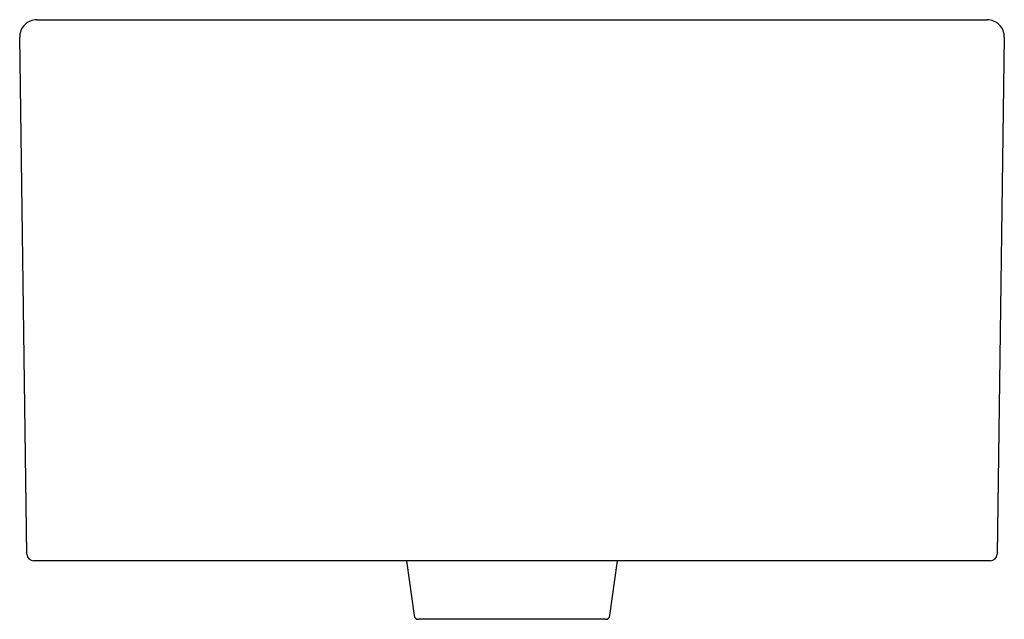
# Model space of a CAD drawing. Header units: millimetres. Extents: x 4855.092 to 4855.547, y 2491.787 to 2492.064.
import ezdxf

# ---------------------------------------------------------------- set-up
doc = ezdxf.new("R2010")
doc.units = ezdxf.units.MM
doc.layers.add('SANINDUSA', color=3, linetype='Continuous')

msp = doc.modelspace()

# ---------------------------------------------------------------- linework, layer by layer
at = {"layer": 'SANINDUSA'}
for p, q in [((4855.10023, 2492.06376), (4855.12223, 2492.06376)), ((4855.12223, 2492.06376), (4855.51701, 2492.06376)), ((4855.51701, 2492.06376), (4855.539, 2492.06376)), ((4855.09557, 2491.81691), (4855.09223, 2492.05565)), ((4855.547, 2492.05565), (4855.54366, 2491.81691)), ((4855.12557, 2491.81376), (4855.09877, 2491.81376)), ((4855.51366, 2491.81376), (4855.12557, 2491.81376)), ((4855.27082, 2491.81376), (4855.27438, 2491.78848)), ((4855.36486, 2491.78848), (4855.36841, 2491.81376)), ((4855.54046, 2491.81376), (4855.51366, 2491.81376)), ((4855.36288, 2491.78676), (4855.27636, 2491.78676))]:
    msp.add_line(p, q, dxfattribs=at)
for centre, radius, start, end in [((4855.10023, 2492.05576), 0.008, 90, 180.8021), ((4855.539, 2492.05576), 0.008, 359.1979, 90), ((4855.09877, 2491.81696), 0.0032, 180.8021, 270), ((4855.54046, 2491.81696), 0.0032, 270, 359.1979), ((4855.27636, 2491.78876), 0.002, 188, 270), ((4855.36288, 2491.78876), 0.002, 270, 352)]:
    msp.add_arc(centre, radius, start, end, dxfattribs=at)

doc.saveas('drawing.dxf')
